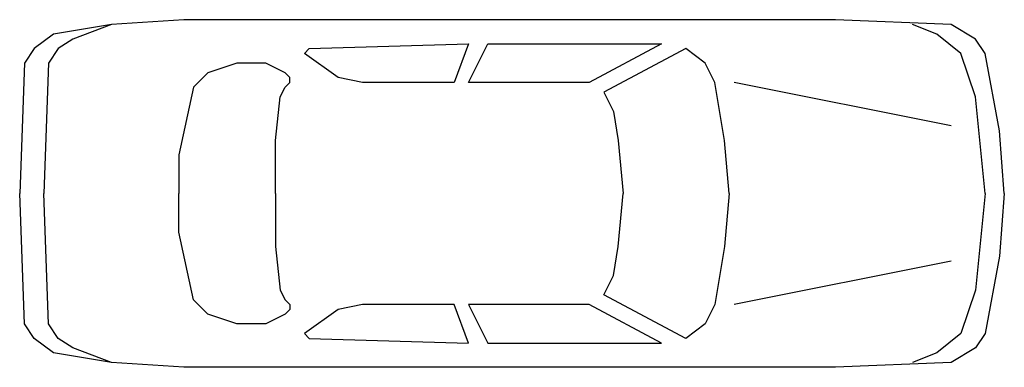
# Model space of a CAD drawing. Extents: x 1837 to 2041, y 1212 to 1284.
import ezdxf

# ---------------------------------------------------------------- set-up
doc = ezdxf.new("R2010")
doc.units = 0
doc.layers.get('0').update_dxf_attribs({"linetype": 'CONTINUOUS'})

msp = doc.modelspace()

# ---------------------------------------------------------------- linework, layer by layer
at = {"color": 0}
for p, q in [((1871, 1284), (1856, 1283)), ((2006, 1284), (1871, 1284)), ((2030, 1283), (2006, 1284)), ((1856, 1283), (1844, 1281)), ((1856, 1283), (1848, 1280)), ((2027, 1281), (2022, 1283)), ((2035, 1280), (2030, 1283)), ((1844, 1281), (1840, 1278)), ((1848, 1280), (1845, 1278)), ((2032, 1277), (2027, 1281)), ((2037, 1277), (2035, 1280)), ((1840, 1278), (1838, 1275)), ((1845, 1278), (1843, 1275)), ((1896, 1277), (1897, 1278)), ((1897, 1278), (1930, 1279)), ((1930, 1279), (1927, 1271)), ((1930, 1271), (1934, 1279)), ((1934, 1279), (1970, 1279)), ((1970, 1279), (1955, 1271)), ((1975, 1278), (1958, 1269)), ((1979, 1275), (1975, 1278)), ((1838, 1275), (1837, 1248)), ((1843, 1275), (1842, 1248)), ((1882, 1275), (1876, 1273)), ((1888, 1275), (1882, 1275)), ((1892, 1273), (1888, 1275)), ((1903, 1272), (1896, 1277)), ((1981, 1271), (1979, 1275)), ((2035, 1268), (2032, 1277)), ((2040, 1261), (2037, 1277)), ((1876, 1273), (1873, 1270)), ((1893, 1272), (1892, 1273)), ((1892, 1270), (1893, 1271)), ((1893, 1271), (1893, 1272)), ((1908, 1271), (1903, 1272)), ((1927, 1271), (1908, 1271)), ((1955, 1271), (1930, 1271)), ((1983, 1259), (1981, 1271)), ((2030, 1262), (1985, 1271)), ((1873, 1270), (1870, 1256)), ((1891, 1268), (1892, 1270)), ((1958, 1269), (1960, 1265)), ((1890, 1259), (1891, 1268)), ((2037, 1248), (2035, 1268)), ((1960, 1265), (1961, 1259)), ((2041, 1248), (2040, 1261)), ((1890, 1248), (1890, 1259)), ((1961, 1259), (1962, 1248)), ((1984, 1248), (1983, 1259)), ((1870, 1256), (1870, 1248)), ((1838, 1221), (1837, 1248)), ((1843, 1221), (1842, 1248)), ((1870, 1240), (1870, 1248)), ((1890, 1248), (1890, 1237)), ((1961, 1237), (1962, 1248)), ((1984, 1248), (1983, 1237)), ((2037, 1248), (2035, 1228)), ((2041, 1248), (2040, 1235)), ((1873, 1226), (1870, 1240)), ((1890, 1237), (1891, 1228)), ((1960, 1231), (1961, 1237)), ((1983, 1237), (1981, 1225)), ((2040, 1235), (2037, 1219)), ((2030, 1234), (1985, 1225)), ((1958, 1227), (1960, 1231)), ((1891, 1228), (1892, 1226)), ((1975, 1218), (1958, 1227)), ((2035, 1228), (2032, 1219)), ((1876, 1223), (1873, 1226)), ((1892, 1226), (1893, 1225)), ((1893, 1224), (1892, 1223)), ((1893, 1225), (1893, 1224)), ((1903, 1224), (1896, 1219)), ((1908, 1225), (1903, 1224)), ((1927, 1225), (1908, 1225)), ((1930, 1217), (1927, 1225)), ((1955, 1225), (1930, 1225)), ((1930, 1225), (1934, 1217)), ((1970, 1217), (1955, 1225)), ((1981, 1225), (1979, 1221)), ((1882, 1221), (1876, 1223)), ((1892, 1223), (1888, 1221)), ((1840, 1218), (1838, 1221)), ((1845, 1218), (1843, 1221)), ((1888, 1221), (1882, 1221)), ((1979, 1221), (1975, 1218)), ((1844, 1215), (1840, 1218)), ((1848, 1216), (1845, 1218)), ((1896, 1219), (1897, 1218)), ((1897, 1218), (1930, 1217)), ((2032, 1219), (2027, 1215)), ((2037, 1219), (2035, 1216)), ((1856, 1213), (1848, 1216)), ((1934, 1217), (1970, 1217)), ((2035, 1216), (2030, 1213)), ((1856, 1213), (1844, 1215)), ((2027, 1215), (2022, 1213)), ((1871, 1212), (1856, 1213)), ((2006, 1212), (1871, 1212)), ((2030, 1213), (2006, 1212))]:
    msp.add_line(p, q, dxfattribs=at)

doc.saveas('drawing.dxf')
